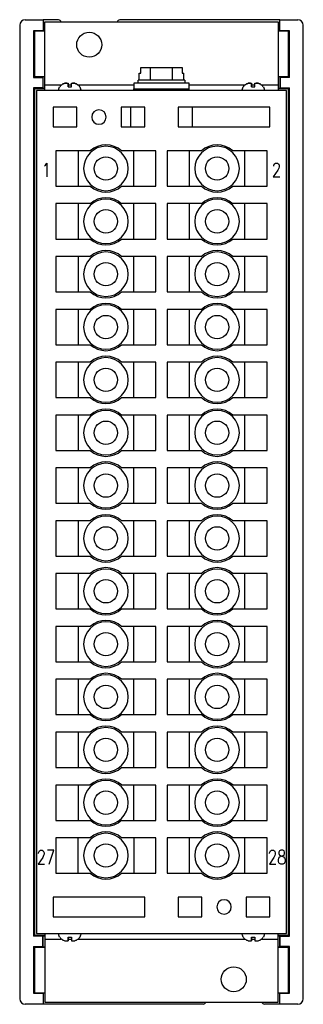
# Model space of a CAD drawing. Header units: millimetres. Extents: x -26 to 26, y -89 to 89.
import ezdxf

# ---------------------------------------------------------------- set-up
doc = ezdxf.new("R2010")
doc.units = ezdxf.units.MM

msp = doc.modelspace()

# ---------------------------------------------------------------- linework, layer by layer
at = {"extrusion": (0, 1, 0)}
for p, q in [((-25.5, 87.5), (-25.5, -87.5)), ((-24.49, 88.5), (-21.25, 88.5)), ((-21.25, 88.5), (-21.25, 86.5)), ((-18.5, 88.47), (-21.25, 88.47)), ((-21, 88.1), (21, 88.1)), ((-21, 76.8), (-21, 88.1)), ((21.25, 88.47), (-7.5, 88.47)), ((-0.6, 88.1), (-0.6, 88.12)), ((0.6, 88.1), (0.6, 88.12)), ((21, 88.1), (21, 76.8)), ((21.25, 88.5), (24.49, 88.5)), ((21.25, 86.5), (21.25, 88.5)), ((25.5, -87.5), (25.5, 87.5)), ((-21.25, 86.5), (-23, 86.5)), ((-22.76, 86.42), (-23, 86.5)), ((-23, 86.5), (-23, 78.13)), ((-21, 86.42), (-22.76, 86.42)), ((-22.76, 78.25), (-22.76, 86.42)), ((-21.25, 86.5), (-21.25, 86.47)), ((-21.25, 86.47), (-21, 86.47)), ((21, 86.47), (21.25, 86.47)), ((22.76, 86.42), (21, 86.42)), ((21.25, 86.47), (21.25, 86.5)), ((23, 86.5), (21.25, 86.5)), ((23, 86.5), (22.76, 86.42)), ((22.76, 86.42), (22.76, 78.25)), ((23, 78.13), (23, 86.5)), ((-3.71, 78.9), (-3.71, 79.9)), ((-3.71, 79.9), (-2, 79.9)), ((-2, 77.6), (-2, 79.9)), ((-2, 79.9), (2, 79.9)), ((2, 79.9), (3.71, 79.9)), ((2, 77.6), (2, 79.9)), ((3.71, 79.9), (3.71, 78.9)), ((-22.76, 78.25), (-23, 78.13)), ((-23, 78.13), (-21.32, 78.13)), ((-21, 78.25), (-22.76, 78.25)), ((-21.25, 78.2), (-21.32, 78.13)), ((-21.32, 78.13), (-21.32, 76.27)), ((-21.25, 76.2), (-21.25, 78.2)), ((-21, 78.2), (-21.25, 78.2)), ((-4, 78.9), (-3.71, 78.9)), ((-4, 77.6), (-4, 78.9)), ((3.71, 78.9), (4, 78.9)), ((4, 77.6), (4, 78.9)), ((22.76, 78.25), (21, 78.25)), ((21.25, 78.2), (21, 78.2)), ((21.25, 78.2), (21.25, 76.2)), ((21.25, 78.2), (21.32, 78.13)), ((23, 78.13), (21.32, 78.13)), ((21.32, 78.13), (21.32, 76.27)), ((23, 78.13), (22.76, 78.25)), ((-23, 76.27), (-23, -76.27)), ((-23, 76.27), (-22.76, 76.15)), ((-21.32, 76.27), (-23, 76.27)), ((-22.76, -76.15), (-22.76, 76.15)), ((-22.76, 76.15), (-21, 76.15)), ((-21.25, 76.2), (-21.32, 76.27)), ((-21.25, 76.2), (-21, 76.2)), ((-21, 75.71), (-21, 76.8)), ((-21, 76.8), (-17.93, 76.8)), ((-18.31, 76.41), (-18.29, 76.41)), ((-17.02, 77.11), (-16.8, 77.11)), ((-16.83, 76.8), (-16.23, 76.8)), ((-16.8, 76.41), (-16.8, 77.11)), ((-16.8, 76.41), (-16.2, 76.41)), ((-16.2, 77.11), (-15.98, 77.11)), ((-15.12, 76.8), (-5.03, 76.8)), ((-14.71, 76.41), (-14.69, 76.41)), ((5, 77.1), (-5, 77.1)), ((-5, 77.1), (-5, 76.1)), ((-4.2, 77.1), (-4.2, 77.6)), ((4.2, 77.6), (-4.2, 77.6)), ((4.2, 77.6), (4.2, 77.1)), ((4.97, 76.8), (15.07, 76.8)), ((5, 76.1), (5, 77.1)), ((14.69, 76.41), (14.71, 76.41)), ((15.98, 77.11), (16.2, 77.11)), ((16.17, 76.8), (16.77, 76.8)), ((16.2, 76.41), (16.2, 77.11)), ((16.2, 76.41), (16.8, 76.41)), ((16.8, 77.11), (17.02, 77.11)), ((17.88, 76.8), (21, 76.8)), ((18.29, 76.41), (18.31, 76.41)), ((21, 76.8), (21, 75.71)), ((21, 76.2), (21.25, 76.2)), ((21, 76.15), (22.76, 76.15)), ((21.25, 76.2), (21.32, 76.27)), ((21.32, 76.27), (23, 76.27)), ((22.76, 76.15), (23, 76.27)), ((22.76, 76.15), (22.76, -76.15)), ((23, -76.27), (23, 76.27)), ((-22.5, 75.75), (-22.5, -75.75)), ((22.5, 75.75), (-22.5, 75.75)), ((-7.5, 75.75), (-7.5, 75.75)), ((-5, 76.1), (5, 76.1)), ((-5, 75.75), (-5, 76.1)), ((5, 75.75), (5, 76.1)), ((7.5, 75.75), (7.5, 75.75)), ((22.5, -75.75), (22.5, 75.75)), ((-15.25, 72.75), (-19.5, 72.75)), ((-19.5, 72.75), (-19.5, 69.25)), ((-15.25, 69.25), (-15.25, 72.75)), ((-3, 72.75), (-7.25, 72.75)), ((-7.25, 72.75), (-7.25, 69.25)), ((-5.5, 69.25), (-5.5, 72.75)), ((-3, 69.25), (-3, 72.75)), ((19.5, 72.75), (3, 72.75)), ((3, 72.75), (3, 69.25)), ((5.5, 72.75), (5.5, 69.25)), ((19.5, 69.25), (19.5, 72.75)), ((-19.5, 69.25), (-15.25, 69.25)), ((-7.25, 69.25), (-3, 69.25)), ((3, 69.25), (19.5, 69.25)), ((-12.83, 64.93), (-19, 64.93)), ((-19, 64.93), (-19, 58.57)), ((-15, 64.93), (-15, 58.57)), ((-1, 64.93), (-7.17, 64.93)), ((-5, 58.57), (-5, 64.93)), ((-1, 58.57), (-1, 64.93)), ((7.17, 64.93), (1, 64.93)), ((1, 64.93), (1, 58.57)), ((5, 64.93), (5, 58.57)), ((19, 64.93), (12.83, 64.93)), ((15, 58.57), (15, 64.93)), ((19, 58.57), (19, 64.93)), ((-19, 58.57), (-12.83, 58.57)), ((-7.17, 58.57), (-1, 58.57)), ((1, 58.57), (7.17, 58.57)), ((12.83, 58.57), (19, 58.57)), ((-19, 55.43), (-19, 49.07)), ((-12.83, 55.43), (-19, 55.43)), ((-15, 55.43), (-15, 49.07)), ((-1, 55.43), (-7.17, 55.43)), ((-5, 49.07), (-5, 55.43)), ((-1, 49.07), (-1, 55.43)), ((1, 55.43), (1, 49.07)), ((7.17, 55.43), (1, 55.43)), ((5, 55.43), (5, 49.07)), ((19, 55.43), (12.83, 55.43)), ((15, 49.07), (15, 55.43)), ((19, 49.07), (19, 55.43)), ((-19, 49.07), (-12.83, 49.07)), ((-7.17, 49.07), (-1, 49.07)), ((1, 49.07), (7.17, 49.07)), ((12.83, 49.07), (19, 49.07)), ((-12.83, 45.92), (-19, 45.92)), ((-19, 45.92), (-19, 39.57)), ((-15, 45.92), (-15, 39.57)), ((-1, 45.92), (-7.17, 45.92)), ((-5, 39.57), (-5, 45.92)), ((-1, 39.57), (-1, 45.92)), ((7.17, 45.92), (1, 45.92)), ((1, 45.92), (1, 39.57)), ((5, 45.92), (5, 39.57)), ((19, 45.92), (12.83, 45.92)), ((15, 39.57), (15, 45.92)), ((19, 39.57), (19, 45.92)), ((-19, 39.57), (-12.83, 39.57)), ((-7.17, 39.57), (-1, 39.57)), ((1, 39.57), (7.17, 39.57)), ((12.83, 39.57), (19, 39.57)), ((-12.83, 36.42), (-19, 36.42)), ((-19, 36.42), (-19, 30.07)), ((-15, 36.42), (-15, 30.07)), ((-1, 36.42), (-7.17, 36.42)), ((-5, 30.07), (-5, 36.42)), ((-1, 30.07), (-1, 36.42)), ((7.17, 36.42), (1, 36.42)), ((1, 36.42), (1, 30.07)), ((5, 36.42), (5, 30.07)), ((19, 36.42), (12.83, 36.42)), ((15, 30.07), (15, 36.42)), ((19, 30.07), (19, 36.42)), ((-19, 30.07), (-12.83, 30.07)), ((-7.17, 30.07), (-1, 30.07)), ((1, 30.07), (7.17, 30.07)), ((12.83, 30.07), (19, 30.07)), ((-12.83, 26.92), (-19, 26.92)), ((-19, 26.92), (-19, 20.57)), ((-15, 26.92), (-15, 20.57)), ((-1, 26.92), (-7.17, 26.92)), ((-5, 20.57), (-5, 26.92)), ((-1, 20.57), (-1, 26.92)), ((7.17, 26.92), (1, 26.92)), ((1, 26.92), (1, 20.57)), ((5, 26.92), (5, 20.57)), ((19, 26.92), (12.83, 26.92)), ((15, 20.57), (15, 26.92)), ((19, 20.57), (19, 26.92)), ((-19, 20.57), (-12.83, 20.57)), ((-7.17, 20.57), (-1, 20.57)), ((1, 20.57), (7.17, 20.57)), ((12.83, 20.57), (19, 20.57)), ((-12.83, 17.42), (-19, 17.42)), ((-19, 17.42), (-19, 11.07)), ((-15, 17.42), (-15, 11.07)), ((-1, 17.42), (-7.17, 17.42)), ((-5, 11.07), (-5, 17.42)), ((-1, 11.07), (-1, 17.42)), ((7.17, 17.42), (1, 17.42)), ((1, 17.42), (1, 11.07)), ((5, 17.42), (5, 11.07)), ((19, 17.42), (12.83, 17.42)), ((15, 11.07), (15, 17.42)), ((19, 11.07), (19, 17.42)), ((-19, 11.07), (-12.83, 11.07)), ((-7.17, 11.07), (-1, 11.07)), ((1, 11.07), (7.17, 11.07)), ((12.83, 11.07), (19, 11.07)), ((-19, 7.92), (-19, 1.57)), ((-12.83, 7.92), (-19, 7.92)), ((-15, 7.92), (-15, 1.57)), ((-1, 7.92), (-7.17, 7.92)), ((-5, 1.57), (-5, 7.92)), ((-1, 1.57), (-1, 7.92)), ((1, 7.92), (1, 1.57)), ((7.17, 7.92), (1, 7.92)), ((5, 7.92), (5, 1.57)), ((19, 7.92), (12.83, 7.92)), ((15, 1.57), (15, 7.92)), ((19, 1.57), (19, 7.92)), ((-19, 1.57), (-12.83, 1.57)), ((-7.17, 1.57), (-1, 1.57)), ((1, 1.57), (7.17, 1.57)), ((12.83, 1.57), (19, 1.57)), ((-12.83, -1.58), (-19, -1.58)), ((-19, -1.58), (-19, -7.93)), ((-15, -1.58), (-15, -7.93)), ((-1, -1.58), (-7.17, -1.58)), ((-5, -7.93), (-5, -1.58)), ((-1, -7.93), (-1, -1.58)), ((7.17, -1.58), (1, -1.58)), ((1, -1.58), (1, -7.93)), ((5, -1.58), (5, -7.93)), ((19, -1.58), (12.83, -1.58)), ((15, -7.93), (15, -1.58)), ((19, -7.93), (19, -1.58)), ((-19, -7.93), (-12.83, -7.93)), ((-7.17, -7.93), (-1, -7.93)), ((1, -7.93), (7.17, -7.93)), ((12.83, -7.93), (19, -7.93)), ((-19, -11.08), (-19, -17.43)), ((-12.83, -11.08), (-19, -11.08)), ((-15, -11.08), (-15, -17.43)), ((-1, -11.08), (-7.17, -11.08)), ((-5, -17.43), (-5, -11.08)), ((-1, -17.43), (-1, -11.08)), ((1, -11.08), (1, -17.43)), ((7.17, -11.08), (1, -11.08)), ((5, -11.08), (5, -17.43)), ((19, -11.08), (12.83, -11.08)), ((15, -17.43), (15, -11.08)), ((19, -17.43), (19, -11.08)), ((-19, -17.43), (-12.83, -17.43)), ((-7.17, -17.43), (-1, -17.43)), ((1, -17.43), (7.17, -17.43)), ((12.83, -17.43), (19, -17.43)), ((-12.83, -20.58), (-19, -20.58)), ((-19, -20.58), (-19, -26.93)), ((-15, -20.58), (-15, -26.93)), ((-1, -20.58), (-7.17, -20.58)), ((-5, -26.93), (-5, -20.58)), ((-1, -26.93), (-1, -20.58)), ((7.17, -20.58), (1, -20.58)), ((1, -20.58), (1, -26.93)), ((5, -20.58), (5, -26.93)), ((19, -20.58), (12.83, -20.58)), ((15, -26.93), (15, -20.58)), ((19, -26.93), (19, -20.58)), ((-19, -26.93), (-12.83, -26.93)), ((-7.17, -26.93), (-1, -26.93)), ((1, -26.93), (7.17, -26.93)), ((12.83, -26.93), (19, -26.93)), ((-12.83, -30.08), (-19, -30.08)), ((-19, -30.08), (-19, -36.43)), ((-15, -30.08), (-15, -36.43)), ((-1, -30.08), (-7.17, -30.08)), ((-5, -36.43), (-5, -30.08)), ((-1, -36.43), (-1, -30.08)), ((7.17, -30.08), (1, -30.08)), ((1, -30.08), (1, -36.43)), ((5, -30.08), (5, -36.43)), ((19, -30.08), (12.83, -30.08)), ((15, -36.43), (15, -30.08)), ((19, -36.43), (19, -30.08)), ((-19, -36.43), (-12.83, -36.43)), ((-7.17, -36.43), (-1, -36.43)), ((1, -36.43), (7.17, -36.43)), ((12.83, -36.43), (19, -36.43)), ((-12.83, -39.58), (-19, -39.58)), ((-19, -39.58), (-19, -45.93)), ((-15, -39.58), (-15, -45.93)), ((-1, -39.58), (-7.17, -39.58)), ((-5, -45.93), (-5, -39.58)), ((-1, -45.93), (-1, -39.58)), ((7.17, -39.58), (1, -39.58)), ((1, -39.58), (1, -45.93)), ((5, -39.58), (5, -45.93)), ((19, -39.58), (12.83, -39.58)), ((15, -45.93), (15, -39.58)), ((19, -45.93), (19, -39.58)), ((-19, -45.93), (-12.83, -45.93)), ((-7.17, -45.93), (-1, -45.93)), ((1, -45.93), (7.17, -45.93)), ((12.83, -45.93), (19, -45.93)), ((-12.83, -49.08), (-19, -49.08)), ((-19, -49.08), (-19, -55.43)), ((-15, -49.08), (-15, -55.43)), ((-1, -49.08), (-7.17, -49.08)), ((-5, -55.43), (-5, -49.08)), ((-1, -55.43), (-1, -49.08)), ((7.17, -49.08), (1, -49.08)), ((1, -49.08), (1, -55.43)), ((5, -49.08), (5, -55.43)), ((19, -49.08), (12.83, -49.08)), ((15, -55.43), (15, -49.08)), ((19, -55.43), (19, -49.08)), ((-19, -55.43), (-12.83, -55.43)), ((-7.17, -55.43), (-1, -55.43)), ((1, -55.43), (7.17, -55.43)), ((12.83, -55.43), (19, -55.43)), ((-19, -58.58), (-19, -64.93)), ((-12.83, -58.58), (-19, -58.58)), ((-15, -64.93), (-15, -58.58)), ((-1, -58.58), (-7.17, -58.58)), ((-5, -58.58), (-5, -64.93)), ((-1, -64.93), (-1, -58.58)), ((1, -58.58), (1, -64.93)), ((7.17, -58.58), (1, -58.58)), ((5, -58.58), (5, -64.93)), ((19, -58.58), (12.83, -58.58)), ((15, -64.93), (15, -58.58)), ((19, -64.93), (19, -58.58)), ((-19, -64.93), (-12.83, -64.93)), ((-7.17, -64.93), (-1, -64.93)), ((1, -64.93), (7.17, -64.93)), ((12.83, -64.93), (19, -64.93)), ((-3, -69.25), (-19.5, -69.25)), ((-19.5, -69.25), (-19.5, -72.75)), ((-3, -72.75), (-3, -69.25)), ((7.25, -69.25), (3, -69.25)), ((3, -69.25), (3, -72.75)), ((7.25, -72.75), (7.25, -69.25)), ((15.25, -69.25), (15.25, -72.75)), ((19.5, -69.25), (15.25, -69.25)), ((19.5, -72.75), (19.5, -69.25)), ((-19.5, -72.75), (-3, -72.75)), ((3, -72.75), (7.25, -72.75)), ((15.25, -72.75), (19.5, -72.75)), ((-22.5, -75.75), (22.5, -75.75)), ((-21, -75.79), (-21, -76.8)), ((21, -76.8), (21, -75.79)), ((-22.76, -76.15), (-23, -76.27)), ((-21.32, -76.27), (-23, -76.27)), ((-21, -76.15), (-22.76, -76.15)), ((-21.25, -76.2), (-21.32, -76.27)), ((-21.32, -78.13), (-21.32, -76.27)), ((-21.25, -78.2), (-21.25, -76.2)), ((-21.25, -76.2), (-21, -76.2)), ((-21, -76.8), (-21, -88.1)), ((-21, -76.8), (-18.03, -76.8)), ((-18.31, -76.41), (-18.29, -76.41)), ((-17.02, -77.11), (-16.8, -77.11)), ((-16.83, -76.8), (-16.23, -76.8)), ((-16.8, -76.41), (-16.2, -76.41)), ((-16.8, -76.41), (-16.8, -77.11)), ((-16.2, -77.11), (-15.98, -77.11)), ((-15.02, -76.8), (14.97, -76.8)), ((-14.71, -76.41), (-14.69, -76.41)), ((14.69, -76.41), (14.71, -76.41)), ((15.98, -77.11), (16.2, -77.11)), ((16.17, -76.8), (16.77, -76.8)), ((16.2, -76.41), (16.8, -76.41)), ((16.2, -76.41), (16.2, -77.11)), ((16.8, -77.11), (17.02, -77.11)), ((17.98, -76.8), (21, -76.8)), ((18.29, -76.41), (18.31, -76.41)), ((22.76, -76.15), (21, -76.15)), ((21, -76.2), (21.25, -76.2)), ((21, -88.1), (21, -76.8)), ((21.25, -78.2), (21.25, -76.2)), ((21.25, -76.2), (21.32, -76.27)), ((21.32, -78.13), (21.32, -76.27)), ((21.32, -76.27), (23, -76.27)), ((23, -76.27), (22.76, -76.15)), ((-23, -78.13), (-23, -86.5)), ((-23, -78.13), (-22.76, -78.25)), ((-23, -78.13), (-21.32, -78.13)), ((-22.76, -86.42), (-22.76, -78.25)), ((-22.76, -78.25), (-21, -78.25)), ((-21.25, -78.2), (-21.32, -78.13)), ((-21, -78.2), (-21.25, -78.2)), ((21.25, -78.2), (21, -78.2)), ((21, -78.25), (22.76, -78.25)), ((21.25, -78.2), (21.32, -78.13)), ((23, -78.13), (21.32, -78.13)), ((22.76, -78.25), (23, -78.13)), ((22.76, -78.25), (22.76, -86.42)), ((23, -86.5), (23, -78.13)), ((-23, -86.5), (-22.76, -86.42)), ((-23, -86.5), (-21.25, -86.5)), ((-22.76, -86.42), (-21, -86.42)), ((-21.25, -86.47), (-21.25, -86.5)), ((-21, -86.47), (-21.25, -86.47)), ((-21.25, -86.5), (-21.25, -88.5)), ((21, -86.42), (22.76, -86.42)), ((21.25, -86.47), (21, -86.47)), ((21.25, -86.5), (21.25, -86.47)), ((21.25, -86.5), (23, -86.5)), ((21.25, -88.5), (21.25, -86.5)), ((22.76, -86.42), (23, -86.5)), ((-21.25, -88.5), (-24.49, -88.5)), ((7.5, -88.47), (-21.25, -88.47)), ((-21, -88.1), (21, -88.1)), ((21.25, -88.47), (18.5, -88.47)), ((24.49, -88.5), (21.25, -88.5))]:
    msp.add_line(p, q, dxfattribs=at)
at = {"linetype": 'Continuous'}
for points in [[(-21.06, 62.24), (-20.88, 62.37), (-20.63, 62.73), (-20.63, 60.24)], [(20.18, 62.14), (20.18, 62.24), (20.26, 62.5), (20.33, 62.6), (20.51, 62.73), (20.84, 62.73), (20.99, 62.6), (21.07, 62.5), (21.17, 62.24), (21.17, 62.04), (21.07, 61.79), (20.94, 61.43), (20.08, 60.24), (21.25, 60.24)], [(-22.1, -61.4), (-22.1, -61.27), (-22, -61.05), (-21.92, -60.92), (-21.77, -60.79), (-21.44, -60.79), (-21.26, -60.92), (-21.19, -61.05), (-21.11, -61.27), (-21.11, -61.53), (-21.19, -61.73), (-21.36, -62.11), (-22.18, -63.31), (-21.01, -63.31)], [(-20.19, -63.31), (-19.36, -60.79), (-20.5, -60.79)], [(19.44, -61.4), (19.44, -61.27), (19.55, -61.05), (19.62, -60.92), (19.8, -60.79), (20.13, -60.79), (20.31, -60.92), (20.39, -61.05), (20.46, -61.27), (20.46, -61.53), (20.39, -61.73), (20.21, -62.11), (19.39, -63.31), (20.56, -63.31)], [(21.45, -60.79), (21.2, -60.92), (21.12, -61.17), (21.12, -61.4), (21.2, -61.66), (21.38, -61.73), (21.71, -61.86), (21.96, -61.99), (22.14, -62.21), (22.21, -62.47), (22.21, -62.82), (22.14, -63.08), (22.06, -63.21), (21.81, -63.31), (21.45, -63.31), (21.2, -63.21), (21.12, -63.08), (21.05, -62.82), (21.05, -62.47), (21.12, -62.21), (21.3, -61.99), (21.55, -61.86), (21.88, -61.73), (22.06, -61.66), (22.14, -61.4), (22.14, -61.17), (22.06, -60.92), (21.81, -60.79), (21.45, -60.79)]]:
    msp.add_lwpolyline(points, dxfattribs=at)
for centre, radius in [((-13, 84), 2.25), ((-10, 61.75), 2.1), ((10, 61.75), 2.1), ((-10, 52.25), 2.1), ((10, 52.25), 2.1), ((-10, 42.75), 2.1), ((10, 42.75), 2.1), ((-10, 33.25), 2.1), ((10, 33.25), 2.1), ((-10, 23.75), 2.1), ((10, 23.75), 2.1), ((-10, 14.25), 2.1), ((10, 14.25), 2.1), ((-10, 4.75), 2.1), ((10, 4.75), 2.1), ((-10, -4.75), 2.1), ((10, -4.75), 2.1), ((-10, -14.25), 2.1), ((10, -14.25), 2.1), ((-10, -23.75), 2.1), ((10, -23.75), 2.1), ((-10, -33.25), 2.1), ((10, -33.25), 2.1), ((-10, -42.75), 2.1), ((10, -42.75), 2.1), ((-10, -52.25), 2.1), ((10, -52.25), 2.1), ((-10, -61.75), 2.1), ((10, -61.75), 2.1), ((13, -84), 2.25)]:
    msp.add_circle(centre, radius)
at = {"extrusion": (0, 0, -1)}
for centre, radius in [((11.25, 71), 1.3), ((10, 61.75), 4), ((-10, 61.75), 4), ((10, 52.25), 4), ((-10, 52.25), 4), ((10, 42.75), 4), ((-10, 42.75), 4), ((10, 33.25), 4), ((-10, 33.25), 4), ((10, 23.75), 4), ((-10, 23.75), 4), ((10, 14.25), 4), ((-10, 14.25), 4), ((10, 4.75), 4), ((-10, 4.75), 4), ((10, -4.75), 4), ((-10, -4.75), 4), ((10, -14.25), 4), ((-10, -14.25), 4), ((10, -23.75), 4), ((-10, -23.75), 4), ((10, -33.25), 4), ((-10, -33.25), 4), ((10, -42.75), 4), ((-10, -42.75), 4), ((10, -52.25), 4), ((-10, -52.25), 4), ((10, -61.75), 4), ((-10, -61.75), 4), ((-11.25, -71), 1.3)]:
    msp.add_circle(centre, radius, dxfattribs=at)
for centre, start, end in [((17.1, 75.71), 1.3028, 30), ((15.9, 75.71), 150, 178.6972), ((-15.9, 75.71), 1.3028, 30), ((-17.1, 75.71), 150, 178.6972), ((17.1, -75.71), 330, 358.4102), ((15.9, -75.71), 181.5898, 210), ((-15.9, -75.71), 330, 358.4102), ((-17.1, -75.71), 181.5898, 210)]:
    msp.add_arc(centre, 1.4, start, end, dxfattribs=at)
for centre, start, end in [((-10, 61.75), 48.3362, 131.6638), ((10, 61.75), 48.3362, 131.6638), ((-10, 61.75), 228.3362, 311.6638), ((10, 61.75), 228.3362, 311.6638), ((-10, 52.25), 48.3362, 131.6638), ((10, 52.25), 48.3362, 131.6638), ((-10, 52.25), 228.3362, 311.6638), ((10, 52.25), 228.3362, 311.6638), ((-10, 42.75), 48.3362, 131.6638), ((10, 42.75), 48.3362, 131.6638), ((-10, 42.75), 228.3362, 311.6638), ((10, 42.75), 228.3362, 311.6638), ((-10, 33.25), 48.3362, 131.6638), ((10, 33.25), 48.3362, 131.6638), ((-10, 33.25), 228.3362, 311.6638), ((10, 33.25), 228.3362, 311.6638), ((-10, 23.75), 48.3362, 131.6638), ((10, 23.75), 48.3362, 131.6638), ((-10, 23.75), 228.3362, 311.6638), ((10, 23.75), 228.3362, 311.6638), ((-10, 14.25), 48.3362, 131.6638), ((10, 14.25), 48.3362, 131.6638), ((-10, 14.25), 228.3362, 311.6638), ((10, 14.25), 228.3362, 311.6638), ((-10, 4.75), 48.3362, 131.6638), ((10, 4.75), 48.3362, 131.6638), ((-10, 4.75), 228.3362, 311.6638), ((10, 4.75), 228.3362, 311.6638), ((-10, -4.75), 48.3362, 131.6638), ((10, -4.75), 48.3362, 131.6638), ((-10, -4.75), 228.3362, 311.6638), ((10, -4.75), 228.3362, 311.6638), ((-10, -14.25), 48.3362, 131.6638), ((10, -14.25), 48.3362, 131.6638), ((-10, -14.25), 228.3362, 311.6638), ((10, -14.25), 228.3362, 311.6638), ((-10, -23.75), 48.3362, 131.6638), ((10, -23.75), 48.3362, 131.6638), ((-10, -23.75), 228.3362, 311.6638), ((10, -23.75), 228.3362, 311.6638), ((-10, -33.25), 48.3362, 131.6638), ((10, -33.25), 48.3362, 131.6638), ((-10, -33.25), 228.3362, 311.6638), ((10, -33.25), 228.3362, 311.6638), ((-10, -42.75), 48.3362, 131.6638), ((10, -42.75), 48.3362, 131.6638), ((-10, -42.75), 228.3362, 311.6638), ((10, -42.75), 228.3362, 311.6638), ((-10, -52.25), 48.3362, 131.6638), ((10, -52.25), 48.3362, 131.6638), ((-10, -52.25), 228.3362, 311.6638), ((10, -52.25), 228.3362, 311.6638), ((-10, -61.75), 48.3362, 131.6638), ((10, -61.75), 48.3362, 131.6638), ((-10, -61.75), 228.3362, 311.6638), ((10, -61.75), 228.3362, 311.6638)]:
    msp.add_arc(centre, 4.25, start, end)
for centre, major_axis, ratio, start_param, end_param in [((-24.48, 87.5), (-1.01, 0.1), 0.984662, -1.470598, 0.097167), ((24.48, 87.5), (1.01, 0.1), 0.984662, -0.097167, 1.470598), ((-18.5, 87.97), (0.416, 0.277), 0.999505, -0.333534, 0.982624), ((-7.5, 87.97), (-0.416, 0.277), 0.999505, -0.982624, 0.333534), ((-24.48, -87.5), (-1.01, -0.1), 0.984662, -0.097167, 1.470598), ((7.5, -87.97), (0.416, -0.277), 0.999505, -0.982624, 0.332327), ((18.5, -87.97), (-0.416, -0.277), 0.999505, -0.332327, 0.982624), ((24.48, -87.5), (1.01, -0.1), 0.984662, -1.470598, 0.097167)]:
    msp.add_ellipse(centre, major_axis=major_axis, ratio=ratio, start_param=start_param, end_param=end_param)
for points, knots in [([(-18.29, 76.41), (-18.25, 76.47), (-18.21, 76.53), (-18.1, 76.67), (-18.02, 76.74), (-17.88, 76.85), (-17.81, 76.9), (-17.66, 76.98), (-17.58, 77.02), (-17.43, 77.07), (-17.35, 77.09), (-17.18, 77.11), (-17.1, 77.11), (-17.02, 77.11)], [8.557516, 8.557516, 8.557516, 8.557516, 8.749472, 8.749472, 9.04708, 9.04708, 9.285167, 9.285167, 9.523255, 9.523255, 9.762868, 9.762868, 9.99079, 9.99079, 9.99079, 9.99079]), ([(-17.02, 77.11), (-17.1, 77.11), (-17.18, 77.11), (-17.35, 77.09), (-17.43, 77.07), (-17.58, 77.02), (-17.66, 76.98), (-17.81, 76.9), (-17.88, 76.85), (-18.02, 76.74), (-18.1, 76.67), (-18.2, 76.55), (-18.23, 76.51), (-18.25, 76.47)], [0.490918, 0.490918, 0.490918, 0.490918, 0.71884, 0.71884, 0.958453, 0.958453, 1.19654, 1.19654, 1.434628, 1.434628, 1.732236, 1.732236, 1.862942, 1.862942, 1.862942, 1.862942]), ([(-16.8, 77.11), (-16.8, 77.11), (-16.8, 77.11), (-16.8, 77.09), (-16.8, 77.07), (-16.8, 77.02), (-16.8, 76.98), (-16.8, 76.9), (-16.8, 76.85), (-16.8, 76.74), (-16.8, 76.67), (-16.8, 76.53), (-16.8, 76.47), (-16.8, 76.41)], [0.490918, 0.490918, 0.490918, 0.490918, 0.71884, 0.71884, 0.958453, 0.958453, 1.19654, 1.19654, 1.434628, 1.434628, 1.732236, 1.732236, 1.924192, 1.924192, 1.924192, 1.924192]), ([(-16.2, 76.41), (-16.2, 76.47), (-16.2, 76.53), (-16.2, 76.67), (-16.2, 76.74), (-16.2, 76.85), (-16.2, 76.9), (-16.2, 76.98), (-16.2, 77.02), (-16.2, 77.07), (-16.2, 77.09), (-16.2, 77.11), (-16.2, 77.11), (-16.2, 77.11)], [8.557516, 8.557516, 8.557516, 8.557516, 8.749472, 8.749472, 9.04708, 9.04708, 9.285167, 9.285167, 9.523255, 9.523255, 9.762868, 9.762868, 9.99079, 9.99079, 9.99079, 9.99079]), ([(-15.98, 77.11), (-15.9, 77.11), (-15.82, 77.11), (-15.65, 77.09), (-15.57, 77.07), (-15.42, 77.02), (-15.34, 76.98), (-15.19, 76.9), (-15.12, 76.85), (-14.98, 76.74), (-14.9, 76.67), (-14.79, 76.53), (-14.75, 76.47), (-14.71, 76.41)], [0.490918, 0.490918, 0.490918, 0.490918, 0.71884, 0.71884, 0.958453, 0.958453, 1.19654, 1.19654, 1.434628, 1.434628, 1.732236, 1.732236, 1.924192, 1.924192, 1.924192, 1.924192]), ([(-14.71, 76.41), (-14.75, 76.47), (-14.79, 76.53), (-14.9, 76.67), (-14.98, 76.74), (-15.12, 76.85), (-15.19, 76.9), (-15.34, 76.98), (-15.42, 77.02), (-15.57, 77.07), (-15.65, 77.09), (-15.82, 77.11), (-15.9, 77.11), (-15.98, 77.11)], [8.557516, 8.557516, 8.557516, 8.557516, 8.749472, 8.749472, 9.04708, 9.04708, 9.285167, 9.285167, 9.523255, 9.523255, 9.762868, 9.762868, 9.99079, 9.99079, 9.99079, 9.99079]), ([(14.71, 76.41), (14.75, 76.47), (14.79, 76.53), (14.9, 76.67), (14.98, 76.74), (15.12, 76.85), (15.19, 76.9), (15.34, 76.98), (15.42, 77.02), (15.57, 77.07), (15.65, 77.09), (15.82, 77.11), (15.9, 77.11), (15.98, 77.11)], [8.557516, 8.557516, 8.557516, 8.557516, 8.749472, 8.749472, 9.04708, 9.04708, 9.285167, 9.285167, 9.523255, 9.523255, 9.762868, 9.762868, 9.99079, 9.99079, 9.99079, 9.99079]), ([(15.98, 77.11), (15.9, 77.11), (15.82, 77.11), (15.65, 77.09), (15.57, 77.07), (15.42, 77.02), (15.34, 76.98), (15.19, 76.9), (15.12, 76.85), (14.98, 76.74), (14.9, 76.67), (14.8, 76.55), (14.77, 76.51), (14.75, 76.47)], [0.490918, 0.490918, 0.490918, 0.490918, 0.71884, 0.71884, 0.958453, 0.958453, 1.19654, 1.19654, 1.434628, 1.434628, 1.732236, 1.732236, 1.862942, 1.862942, 1.862942, 1.862942]), ([(16.2, 77.11), (16.2, 77.11), (16.2, 77.11), (16.2, 77.09), (16.2, 77.07), (16.2, 77.02), (16.2, 76.98), (16.2, 76.9), (16.2, 76.85), (16.2, 76.74), (16.2, 76.67), (16.2, 76.53), (16.2, 76.47), (16.2, 76.41)], [0.490918, 0.490918, 0.490918, 0.490918, 0.71884, 0.71884, 0.958453, 0.958453, 1.19654, 1.19654, 1.434628, 1.434628, 1.732236, 1.732236, 1.924192, 1.924192, 1.924192, 1.924192]), ([(16.8, 76.41), (16.8, 76.47), (16.8, 76.53), (16.8, 76.67), (16.8, 76.74), (16.8, 76.85), (16.8, 76.9), (16.8, 76.98), (16.8, 77.02), (16.8, 77.07), (16.8, 77.09), (16.8, 77.11), (16.8, 77.11), (16.8, 77.11)], [8.557516, 8.557516, 8.557516, 8.557516, 8.749472, 8.749472, 9.04708, 9.04708, 9.285167, 9.285167, 9.523255, 9.523255, 9.762868, 9.762868, 9.99079, 9.99079, 9.99079, 9.99079]), ([(17.02, 77.11), (17.1, 77.11), (17.18, 77.11), (17.35, 77.09), (17.43, 77.07), (17.58, 77.02), (17.66, 76.98), (17.81, 76.9), (17.88, 76.85), (18.02, 76.74), (18.1, 76.67), (18.21, 76.53), (18.25, 76.47), (18.29, 76.41)], [0.490918, 0.490918, 0.490918, 0.490918, 0.71884, 0.71884, 0.958453, 0.958453, 1.19654, 1.19654, 1.434628, 1.434628, 1.732236, 1.732236, 1.924192, 1.924192, 1.924192, 1.924192]), ([(18.29, 76.41), (18.25, 76.47), (18.21, 76.53), (18.1, 76.67), (18.02, 76.74), (17.88, 76.85), (17.81, 76.9), (17.66, 76.98), (17.58, 77.02), (17.43, 77.07), (17.35, 77.09), (17.18, 77.11), (17.1, 77.11), (17.02, 77.11)], [8.557516, 8.557516, 8.557516, 8.557516, 8.749472, 8.749472, 9.04708, 9.04708, 9.285167, 9.285167, 9.523255, 9.523255, 9.762868, 9.762868, 9.99079, 9.99079, 9.99079, 9.99079]), ([(-18.29, -76.41), (-18.25, -76.47), (-18.21, -76.53), (-18.1, -76.67), (-18.02, -76.74), (-17.88, -76.85), (-17.81, -76.9), (-17.66, -76.98), (-17.58, -77.02), (-17.43, -77.07), (-17.35, -77.09), (-17.18, -77.11), (-17.1, -77.11), (-17.02, -77.11)], [8.557516, 8.557516, 8.557516, 8.557516, 8.749472, 8.749472, 9.04708, 9.04708, 9.285167, 9.285167, 9.523255, 9.523255, 9.762868, 9.762868, 9.99079, 9.99079, 9.99079, 9.99079]), ([(-16.8, -77.11), (-16.8, -77.11), (-16.8, -77.11), (-16.8, -77.09), (-16.8, -77.07), (-16.8, -77.02), (-16.8, -76.98), (-16.8, -76.9), (-16.8, -76.85), (-16.8, -76.74), (-16.8, -76.67), (-16.8, -76.53), (-16.8, -76.47), (-16.8, -76.41)], [0.490918, 0.490918, 0.490918, 0.490918, 0.71884, 0.71884, 0.958453, 0.958453, 1.19654, 1.19654, 1.434628, 1.434628, 1.732236, 1.732236, 1.924192, 1.924192, 1.924192, 1.924192]), ([(-16.2, -76.41), (-16.2, -76.47), (-16.2, -76.53), (-16.2, -76.67), (-16.2, -76.74), (-16.2, -76.85), (-16.2, -76.9), (-16.2, -76.98), (-16.2, -77.02), (-16.2, -77.07), (-16.2, -77.09), (-16.2, -77.11), (-16.2, -77.11), (-16.2, -77.11)], [8.557516, 8.557516, 8.557516, 8.557516, 8.749472, 8.749472, 9.04708, 9.04708, 9.285167, 9.285167, 9.523255, 9.523255, 9.762868, 9.762868, 9.99079, 9.99079, 9.99079, 9.99079]), ([(-15.98, -77.11), (-15.9, -77.11), (-15.82, -77.11), (-15.65, -77.09), (-15.57, -77.07), (-15.42, -77.02), (-15.34, -76.98), (-15.19, -76.9), (-15.12, -76.85), (-14.98, -76.74), (-14.9, -76.67), (-14.79, -76.53), (-14.75, -76.47), (-14.71, -76.41)], [0.490918, 0.490918, 0.490918, 0.490918, 0.71884, 0.71884, 0.958453, 0.958453, 1.19654, 1.19654, 1.434628, 1.434628, 1.732236, 1.732236, 1.924192, 1.924192, 1.924192, 1.924192]), ([(14.71, -76.41), (14.75, -76.47), (14.79, -76.53), (14.9, -76.67), (14.98, -76.74), (15.12, -76.85), (15.19, -76.9), (15.34, -76.98), (15.42, -77.02), (15.57, -77.07), (15.65, -77.09), (15.82, -77.11), (15.9, -77.11), (15.98, -77.11)], [8.557516, 8.557516, 8.557516, 8.557516, 8.749472, 8.749472, 9.04708, 9.04708, 9.285167, 9.285167, 9.523255, 9.523255, 9.762868, 9.762868, 9.99079, 9.99079, 9.99079, 9.99079]), ([(16.2, -77.11), (16.2, -77.11), (16.2, -77.11), (16.2, -77.09), (16.2, -77.07), (16.2, -77.02), (16.2, -76.98), (16.2, -76.9), (16.2, -76.85), (16.2, -76.74), (16.2, -76.67), (16.2, -76.53), (16.2, -76.47), (16.2, -76.41)], [0.490918, 0.490918, 0.490918, 0.490918, 0.71884, 0.71884, 0.958453, 0.958453, 1.19654, 1.19654, 1.434628, 1.434628, 1.732236, 1.732236, 1.924192, 1.924192, 1.924192, 1.924192]), ([(16.8, -76.41), (16.8, -76.47), (16.8, -76.53), (16.8, -76.67), (16.8, -76.74), (16.8, -76.85), (16.8, -76.9), (16.8, -76.98), (16.8, -77.02), (16.8, -77.07), (16.8, -77.09), (16.8, -77.11), (16.8, -77.11), (16.8, -77.11)], [8.557516, 8.557516, 8.557516, 8.557516, 8.749472, 8.749472, 9.04708, 9.04708, 9.285167, 9.285167, 9.523255, 9.523255, 9.762868, 9.762868, 9.99079, 9.99079, 9.99079, 9.99079]), ([(17.02, -77.11), (17.1, -77.11), (17.18, -77.11), (17.35, -77.09), (17.43, -77.07), (17.58, -77.02), (17.66, -76.98), (17.81, -76.9), (17.88, -76.85), (18.02, -76.74), (18.1, -76.67), (18.21, -76.53), (18.25, -76.47), (18.29, -76.41)], [0.490918, 0.490918, 0.490918, 0.490918, 0.71884, 0.71884, 0.958453, 0.958453, 1.19654, 1.19654, 1.434628, 1.434628, 1.732236, 1.732236, 1.924192, 1.924192, 1.924192, 1.924192])]:
    msp.add_open_spline(points, degree=3, knots=knots)
for points in [[(-14.71, -76.41), (-14.72, -76.43), (-14.73, -76.45), (-14.75, -76.47)], [(18.29, -76.41), (18.28, -76.43), (18.27, -76.45), (18.25, -76.47)]]:
    msp.add_open_spline(points, degree=3)

doc.saveas('drawing.dxf')
